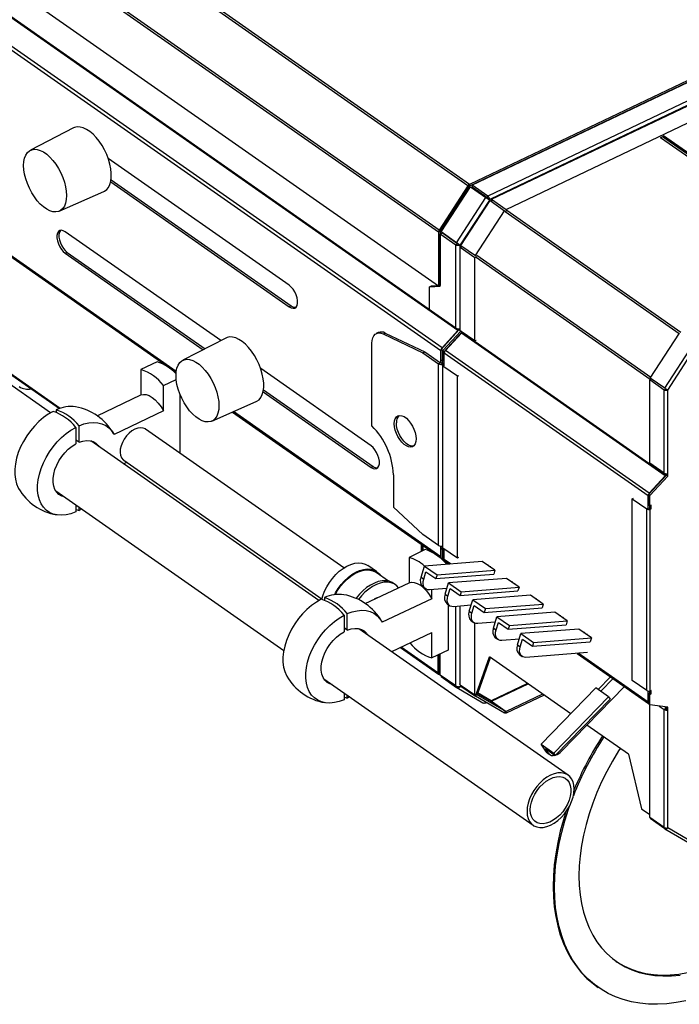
# Model space of a CAD drawing. Header units: millimetres. Extents: x 101 to 1818, y 136 to 1912.
# Tile 5 of 10: x 1223 to 1536, y 313 to 780. Entities that reach past the tile are written whole.
import ezdxf

# ---------------------------------------------------------------- set-up
doc = ezdxf.new("R2010")
doc.units = ezdxf.units.MM

msp = doc.modelspace()

# ---------------------------------------------------------------- linework, layer by layer
at = {"color": 7, "linetype": 'Continuous', "lineweight": 25}
for p, q in [((1435.44, 701.43), (1059.1, 964.87)), ((1436.2, 702.13), (1059.86, 965.57)), ((1421.73, 680.4), (1045.39, 943.83)), ((1421.42, 679.44), (1045.08, 942.88)), ((1421.42, 653.85), (1045.08, 917.29)), ((1430.69, 632.77), (1044.05, 903.42)), ((1430.84, 633.13), (1044.44, 903.61)), ((1422.55, 623.14), (1034.44, 894.82)), ((1423.18, 624.61), (1035.08, 896.29)), ((1584.84, 772.89), (1436.2, 702.13)), ((1584.84, 772.08), (1436.2, 701.31)), ((1585.53, 772.3), (1437.42, 701.79)), ((1592.94, 767.11), (1444.84, 696.6)), ((1594.18, 765.63), (1446.13, 695.15)), ((1446.67, 695.05), (1594.67, 765.52)), ((1453.54, 690.24), (1601.55, 760.71)), ((1117.01, 738.9), (1297, 612.9)), ((1297.06, 613.38), (1117.28, 739.23)), ((1248.34, 728.88), (1227.82, 718.32)), ((1526.77, 724.41), (1609.15, 666.75)), ((1526.87, 724.34), (1528.31, 725.03)), ((1609.99, 667.15), (1527.72, 724.75)), ((1610.69, 667.49), (1528.31, 725.15)), ((1470.22, 717.4), (1470.13, 717.47)), ((1470.61, 717.59), (1470.53, 717.65)), ((1237.43, 593.83), (1068.66, 711.97)), ((1350.65, 654.27), (1264.81, 714.36)), ((1457.19, 711.2), (1457.1, 711.26)), ((1458.82, 711.98), (1458.73, 712.04)), ((1446.88, 706.3), (1446.8, 706.36)), ((1265.96, 703.34), (1350.65, 644.06)), ((1266.14, 704.35), (1351.62, 644.52)), ((1435.44, 701.43), (1421.73, 680.4)), ((1435.98, 701.11), (1422.28, 680.08)), ((1422.67, 679.67), (1436.6, 701.04)), ((1435.98, 701.11), (1435.44, 701.43)), ((1436.2, 702.13), (1436.2, 701.31)), ((1436.6, 701.04), (1444.01, 695.85)), ((1436.6, 701.04), (1437.28, 700.64)), ((1437.28, 700.64), (1444.69, 695.45)), ((1444.84, 696.6), (1437.42, 701.79)), ((1437.42, 701.79), (1437.42, 700.77)), ((1444.84, 695.58), (1437.42, 700.77)), ((1241.57, 689.44), (1262.7, 698.71)), ((1430.08, 674.48), (1444.01, 695.85)), ((1444.69, 695.45), (1444.01, 695.85)), ((1444.84, 695.58), (1444.84, 696.6)), ((1445.63, 694.71), (1431.76, 673.42)), ((1432.12, 673.16), (1445.98, 694.42)), ((1445.15, 695.11), (1445.03, 695.19)), ((1445.88, 694.6), (1445.15, 695.11)), ((1445.88, 694.6), (1446.52, 694.15)), ((1445.98, 694.42), (1452.85, 689.61)), ((1445.98, 694.42), (1446.5, 694.12)), ((1446.5, 694.13), (1446.52, 694.15)), ((1446.52, 694.15), (1446.54, 694.16)), ((1446.67, 695.05), (1453.54, 690.24)), ((1446.67, 695.05), (1446.67, 694.28)), ((1438.99, 668.35), (1452.85, 689.61)), ((1452.85, 689.61), (1453.37, 689.31)), ((1535.65, 631.29), (1453.16, 689.04)), ((1453.54, 690.24), (1453.54, 689.47)), ((1536.5, 631.93), (1453.93, 689.73)), ((1318.18, 628.01), (1244.4, 679.65)), ((1422.19, 679.81), (1421.42, 679.44)), ((1421.42, 679.44), (1421.42, 653.85)), ((1421.73, 680.4), (1422.28, 680.08)), ((1422.19, 679.81), (1422.19, 654.22)), ((1422.33, 677.89), (1422.19, 677.99)), ((1422.33, 677.55), (1422.19, 677.66)), ((1422.33, 678.63), (1423.3, 679.09)), ((1422.33, 678.63), (1429.74, 673.44)), ((1422.33, 653.8), (1422.33, 678.63)), ((1430.08, 674.48), (1422.67, 679.67)), ((1423.3, 679.09), (1430.71, 673.9)), ((1430.71, 673.9), (1429.74, 673.44)), ((1429.74, 633.92), (1429.74, 673.44)), ((1431.56, 672.75), (1431.56, 633.26)), ((1431.83, 672.29), (1432.56, 672.64)), ((1432.12, 673.16), (1438.99, 668.35)), ((1241.98, 595.91), (1133.53, 671.82)), ((1133.77, 671.28), (1241.62, 595.78)), ((1245.36, 669.9), (1244.4, 669.44)), ((1244.4, 669.44), (1309.77, 623.68)), ((1245.36, 669.9), (1310.71, 624.16)), ((1431.83, 632.82), (1431.83, 672.29)), ((1431.83, 672.29), (1438.7, 667.48)), ((1438.7, 667.48), (1439.43, 667.83)), ((1438.99, 668.35), (1439.51, 668.04)), ((1522.17, 610.6), (1439.68, 668.34)), ((1422.33, 666.1), (1422.19, 666.2)), ((1422.33, 664.96), (1422.19, 665.06)), ((1438.7, 628.01), (1438.7, 667.48)), ((1521.98, 609.55), (1439.36, 667.38)), ((1417.24, 653.6), (1418.21, 654.05)), ((1417.24, 653.6), (1422.33, 653.8)), ((1418.21, 654.05), (1420.97, 654.17)), ((1421.42, 653.85), (1422.19, 654.22)), ((1422.18, 654.22), (1422.33, 654.22)), ((1417.24, 642.67), (1417.24, 653.6)), ((1351.62, 644.52), (1350.65, 644.06)), ((1429.74, 633.92), (1417.24, 642.67)), ((1392.93, 631.85), (1391.96, 631.39)), ((1395.16, 631.17), (1396.12, 631.63)), ((1395.16, 631.17), (1414.08, 622.21)), ((1396.12, 631.63), (1415.04, 622.67)), ((1422.68, 623.86), (1431.2, 633.12)), ((1423.18, 624.61), (1430.69, 632.77)), ((1423.47, 623.3), (1432, 632.57)), ((1424.11, 622.85), (1432.49, 631.97)), ((1424.77, 623.35), (1432.33, 631.57)), ((1430.77, 632.66), (1430.69, 632.77)), ((1430.84, 633.13), (1430.84, 633.58)), ((1430.84, 633.13), (1431.2, 633.3)), ((1431.2, 633.12), (1431.2, 633.59)), ((1432, 632.57), (1431.2, 633.12)), ((1431.83, 632.82), (1438.7, 628.01)), ((1432, 632.57), (1432, 632.7)), ((1432, 632.57), (1432.49, 632.22)), ((1529.04, 563.88), (1432.33, 631.57)), ((1432.49, 631.93), (1432.49, 632.36)), ((1529.2, 564.23), (1432.49, 631.93)), ((1521.96, 610.27), (1535.82, 631.54)), ((1320.64, 629.27), (1300.12, 618.72)), ((1389.9, 587.57), (1389.9, 626.81)), ((1438.7, 628.01), (1439.36, 628.32)), ((1528.83, 605.46), (1542.69, 626.73)), ((1530.23, 604.52), (1544.12, 625.83)), ((1414.08, 622.21), (1415.04, 622.67)), ((1414.08, 622.21), (1421.49, 617.02)), ((1415.04, 622.67), (1422.45, 617.48)), ((1422.68, 623.21), (1422.55, 623.14)), ((1422.55, 617.41), (1422.55, 623.14)), ((1423.47, 623.3), (1422.68, 623.86)), ((1422.68, 618.96), (1422.68, 623.86)), ((1423.18, 624.61), (1423.27, 624.5)), ((1423.47, 623.3), (1424.11, 622.85)), ((1423.47, 618.4), (1423.47, 623.3)), ((1424.11, 617.96), (1424.11, 622.85)), ((1520.94, 554.41), (1424.23, 622.11)), ((1424.23, 616.23), (1424.23, 622.11)), ((1521.48, 555.66), (1424.77, 623.35)), ((1287.96, 617.99), (1280.24, 614.32)), ((1422.45, 617.48), (1421.49, 617.02)), ((1421.49, 530.88), (1421.49, 617.02)), ((1422.68, 618.96), (1423.47, 618.4)), ((1422.95, 617.45), (1423.33, 617.64)), ((1422.95, 617.45), (1423.74, 616.9)), ((1423.33, 617.64), (1423.33, 618.5)), ((1423.33, 617.64), (1424.13, 617.08)), ((1424.11, 617.96), (1423.47, 618.4)), ((1423.74, 616.9), (1424.13, 617.08)), ((1424.23, 616.55), (1423.74, 616.9)), ((1424.23, 618.02), (1424.11, 617.96)), ((1424.13, 617.08), (1424.13, 617.96)), ((1424.23, 617), (1424.13, 617.08)), ((1280.24, 614.32), (1280.24, 602.28)), ((1389.46, 578.11), (1337.11, 614.75)), ((1423.3, 616.36), (1423.3, 530.22)), ((1424.23, 616.23), (1423.58, 615.92)), ((1430.45, 611.11), (1423.58, 615.92)), ((1423.58, 529.78), (1423.58, 615.92)), ((1291.06, 606.74), (1297.04, 609.59)), ((1430.45, 611.11), (1431.11, 611.42)), ((1430.45, 524.97), (1430.45, 611.11)), ((1521.67, 609.41), (1522.4, 609.75)), ((1521.67, 569.93), (1521.67, 609.41)), ((1528.54, 604.6), (1521.67, 609.41)), ((1528.83, 605.46), (1521.96, 610.27)), ((1291.06, 594.71), (1291.06, 606.74)), ((1298.77, 602.69), (1298.77, 574.66)), ((1338.26, 603.74), (1389.46, 567.9)), ((1338.45, 604.75), (1390.43, 568.36)), ((1528.54, 604.6), (1529.31, 604.96)), ((1528.54, 565.12), (1528.54, 604.6)), ((1530.23, 565.03), (1530.23, 604.52)), ((1259.51, 592.41), (1280.24, 602.28)), ((1313.88, 589.83), (1335, 599.11)), ((1240.12, 595.2), (1240.12, 593.96)), ((1291.06, 594.71), (1267.54, 583.52)), ((1323.76, 594.17), (1422.68, 524.93)), ((1422.55, 525.54), (1324.21, 594.37)), ((1249.4, 586.89), (1249.4, 579.07)), ((1250.94, 579.8), (1250.94, 587.63)), ((1376.55, 520.22), (1282.52, 586.04)), ((1250.94, 579.8), (1249.4, 580.88)), ((1364.68, 504.76), (1256.5, 580.48)), ((1272.05, 569.6), (1273.58, 570.33)), ((1272.2, 571.29), (1366.23, 505.47)), ((1528.54, 565.12), (1521.67, 569.93)), ((1390.43, 568.36), (1389.46, 567.9)), ((1400.08, 564.44), (1400.08, 549.03)), ((1521.07, 554.98), (1529.6, 564.25)), ((1521.48, 555.66), (1529.04, 563.88)), ((1521.71, 554.53), (1530.23, 563.8)), ((1529.14, 563.75), (1529.04, 563.88)), ((1529.2, 564.23), (1529.2, 564.89)), ((1529.2, 564.23), (1529.6, 564.42)), ((1529.6, 564.25), (1529.6, 564.87)), ((1530.23, 563.8), (1529.6, 564.25)), ((1530.23, 563.8), (1530.23, 565.03)), ((1239.87, 556.72), (1348.05, 481)), ((1513.42, 553.03), (1514.07, 553.35)), ((1513.42, 466.89), (1513.42, 553.03)), ((1513.42, 553.03), (1520.29, 548.22)), ((1521.07, 554.47), (1520.94, 554.41)), ((1520.94, 548.54), (1520.94, 554.41)), ((1521.71, 554.53), (1521.07, 554.98)), ((1521.07, 550.08), (1521.07, 554.98)), ((1521.48, 555.66), (1521.58, 555.53)), ((1521.71, 549.64), (1521.71, 554.53)), ((1249.4, 550.05), (1249.4, 546.8)), ((1250.94, 547.53), (1250.94, 548.97)), ((1252.09, 548.17), (1250.94, 547.53)), ((1414.08, 536.06), (1400.08, 549.03)), ((1521.06, 548.59), (1520.29, 548.22)), ((1520.29, 462.08), (1520.29, 548.22)), ((1521.07, 550.08), (1521.71, 549.64)), ((1521.34, 548.58), (1521.73, 548.76)), ((1521.34, 548.58), (1521.98, 548.13)), ((1522.36, 549.95), (1521.71, 549.64)), ((1521.71, 548.75), (1521.71, 549.64)), ((1521.73, 548.76), (1521.73, 549.64)), ((1521.73, 548.76), (1522.36, 548.31)), ((1521.98, 548.13), (1522.36, 548.31)), ((1521.98, 461.99), (1521.98, 548.13)), ((1522.36, 548.31), (1522.36, 549.95)), ((1421.49, 530.88), (1414.08, 536.06)), ((1415.21, 528.91), (1407.49, 525.24)), ((1413.29, 531.5), (1413.29, 528)), ((1413.9, 528.29), (1413.9, 531.07)), ((1414.22, 528.44), (1414.22, 530.85)), ((1422.55, 525.54), (1422.55, 530.55)), ((1422.68, 529.55), (1423.33, 529.86)), ((1422.68, 529.55), (1423.47, 528.99)), ((1422.68, 524.65), (1422.68, 529.55)), ((1423.33, 529.86), (1423.33, 530.07)), ((1423.33, 529.86), (1424.13, 529.3)), ((1423.47, 528.99), (1424.13, 529.3)), ((1424.11, 528.54), (1423.47, 528.99)), ((1423.47, 524.09), (1423.47, 528.99)), ((1423.58, 529.78), (1430.45, 524.97)), ((1424.11, 528.54), (1424.23, 528.6)), ((1424.11, 523.64), (1424.11, 528.54)), ((1424.13, 529.3), (1424.13, 529.39)), ((1424.23, 529.23), (1424.13, 529.3)), ((1424.23, 524.22), (1424.23, 529.32)), ((1407.49, 525.24), (1407.49, 513.21)), ((1442.26, 523.29), (1414.81, 521.13)), ((1422.55, 525.54), (1422.68, 525.6)), ((1423.47, 524.09), (1422.68, 524.65)), ((1423.47, 524.09), (1424.11, 523.64)), ((1424.5, 523.59), (1424.11, 523.64)), ((1427.24, 522.11), (1424.23, 524.22)), ((1424.51, 523.58), (1426.68, 522.07)), ((1430.45, 524.97), (1431.11, 525.28)), ((1448.24, 519.11), (1442.26, 523.29)), ((1392.12, 518.47), (1387.99, 521.37)), ((1413.19, 515.77), (1414.81, 521.13)), ((1414.46, 514.88), (1415.54, 518.45)), ((1414.81, 521.13), (1420.8, 516.94)), ((1415.54, 518.45), (1420.25, 515.16)), ((1420.8, 516.94), (1448.24, 519.11)), ((1444.5, 521.73), (1445.1, 521.77)), ((1445.77, 520.84), (1446.38, 520.88)), ((1448.24, 519.11), (1447.7, 517.32)), ((1397.71, 513.95), (1391.84, 518.06)), ((1413.19, 515.77), (1414.46, 514.88)), ((1420.25, 515.16), (1447.7, 517.32)), ((1420.8, 516.94), (1420.25, 515.16)), ((1453.71, 515.28), (1426.27, 513.11)), ((1459.7, 511.09), (1453.71, 515.28)), ((1455.95, 513.71), (1456.56, 513.76)), ((1386.76, 503.34), (1407.49, 513.21)), ((1401.03, 512.24), (1400.08, 512.91)), ((1414.08, 511.19), (1415.35, 510.3)), ((1425.48, 510.51), (1417.17, 509.86)), ((1418.31, 505.64), (1418.31, 509.95)), ((1424.64, 507.75), (1426.27, 513.11)), ((1425.91, 506.86), (1427, 510.43)), ((1426.27, 513.11), (1432.25, 508.93)), ((1427, 510.43), (1431.71, 507.14)), ((1431.71, 507.14), (1459.15, 509.3)), ((1432.25, 508.93), (1459.7, 511.09)), ((1457.23, 512.82), (1457.83, 512.87)), ((1459.7, 511.09), (1459.15, 509.3)), ((1367.37, 506.13), (1367.37, 504.89)), ((1418.31, 505.64), (1394.79, 494.44)), ((1424.64, 507.75), (1425.91, 506.86)), ((1432.25, 508.93), (1431.71, 507.14)), ((1436.09, 499.73), (1437.72, 505.1)), ((1465.17, 507.26), (1437.72, 505.1)), ((1437.72, 505.1), (1443.7, 500.91)), ((1471.15, 503.07), (1465.17, 507.26)), ((1467.41, 505.69), (1468.01, 505.74)), ((1468.68, 504.8), (1469.28, 504.85)), ((1425.53, 503.18), (1426.81, 502.29)), ((1426.02, 502.84), (1426.02, 481.22)), ((1436.93, 502.5), (1428.62, 501.84)), ((1429.74, 464.23), (1429.74, 501.93)), ((1431.56, 502.07), (1431.56, 465.23)), ((1431.83, 464.81), (1431.83, 502.09)), ((1436.09, 499.73), (1437.37, 498.84)), ((1437.37, 498.84), (1438.45, 502.42)), ((1438.45, 502.42), (1443.16, 499.12)), ((1443.16, 499.12), (1470.61, 501.29)), ((1443.7, 500.91), (1443.16, 499.12)), ((1443.7, 500.91), (1471.15, 503.07)), ((1471.15, 503.07), (1470.61, 501.29)), ((1376.65, 497.82), (1376.65, 489.99)), ((1378.19, 490.73), (1378.19, 498.55)), ((1436.99, 495.16), (1438.26, 494.27)), ((1447.55, 491.72), (1449.17, 497.08)), ((1476.62, 499.24), (1449.17, 497.08)), ((1449.17, 497.08), (1455.15, 492.89)), ((1455.15, 492.89), (1482.6, 495.06)), ((1482.6, 495.06), (1476.62, 499.24)), ((1478.86, 497.68), (1479.46, 497.72)), ((1480.13, 496.79), (1480.73, 496.83)), ((1482.6, 495.06), (1482.06, 493.27)), ((1378.19, 490.73), (1376.65, 491.81)), ((1482.98, 421.94), (1383.75, 491.41)), ((1438.7, 460), (1438.7, 494.02)), ((1448.38, 494.48), (1440.07, 493.82)), ((1447.55, 491.72), (1448.82, 490.83)), ((1448.82, 490.83), (1449.9, 494.4)), ((1449.9, 494.4), (1454.61, 491.11)), ((1454.61, 491.11), (1482.06, 493.27)), ((1455.15, 492.89), (1454.61, 491.11)), ((1488.07, 491.23), (1460.62, 489.06)), ((1494.05, 487.04), (1488.07, 491.23)), ((1399.3, 480.52), (1418.31, 489.57)), ((1418.31, 477.54), (1418.31, 489.57)), ((1448.44, 487.14), (1449.71, 486.25)), ((1459.84, 486.46), (1451.53, 485.81)), ((1459, 483.7), (1460.62, 489.06)), ((1460.27, 482.81), (1461.35, 486.38)), ((1460.62, 489.06), (1466.6, 484.88)), ((1461.35, 486.38), (1466.06, 483.09)), ((1466.6, 484.88), (1494.05, 487.04)), ((1490.31, 489.66), (1490.91, 489.71)), ((1491.58, 488.77), (1492.19, 488.82)), ((1494.05, 487.04), (1493.51, 485.25)), ((1403.45, 482.5), (1421.48, 469.88)), ((1421.24, 470.42), (1403.77, 482.65)), ((1426.02, 481.22), (1418.31, 477.54)), ((1459, 483.7), (1460.27, 482.81)), ((1466.06, 483.09), (1493.51, 485.25)), ((1466.6, 484.88), (1466.06, 483.09)), ((1421.24, 478.94), (1421.24, 470.42)), ((1421.86, 479.23), (1421.86, 470.72)), ((1422.21, 479.4), (1422.33, 479.32)), ((1422.33, 469.42), (1422.33, 479.46)), ((1439.49, 460.73), (1445.62, 478.08)), ((1440.26, 461.1), (1446.14, 477.72)), ((1484.24, 451.05), (1445.62, 478.08)), ((1459.89, 479.13), (1461.16, 478.24)), ((1492.19, 480.1), (1462.98, 477.79)), ((1487.2, 479.7), (1521.07, 455.99)), ((1520.94, 456.52), (1487.76, 479.75)), ((1422.33, 471.85), (1421.86, 472.18)), ((1422.33, 471.69), (1421.86, 472.02)), ((1367.12, 467.65), (1466.35, 398.19)), ((1421.24, 470.42), (1421.86, 470.72)), ((1421.95, 470.53), (1421.51, 469.86)), ((1421.51, 469.86), (1422.63, 469.21)), ((1421.95, 470.53), (1421.93, 470.54)), ((1421.95, 470.53), (1422.33, 470.3)), ((1429.74, 464.23), (1422.33, 469.42)), ((1422.67, 468.71), (1422.88, 469.03)), ((1422.67, 468.71), (1430.08, 463.52)), ((1497.24, 462.6), (1503.06, 468.6)), ((1498.51, 461.71), (1504.33, 467.71)), ((1430.39, 463.98), (1430.08, 463.52)), ((1430.15, 463.47), (1442.54, 456.26)), ((1431.83, 464.81), (1438.7, 460)), ((1432, 464.13), (1432, 464.36)), ((1433.46, 463.28), (1432, 464.13)), ((1432.12, 464.22), (1432.29, 464.49)), ((1432.12, 464.22), (1438.99, 459.41)), ((1463.71, 465.42), (1446.52, 457.23)), ((1446.67, 456.99), (1463.98, 465.23)), ((1496.17, 463.35), (1470.21, 436.58)), ((1509.66, 463.98), (1479.88, 433.28)), ((1502.15, 459.16), (1496.17, 463.35)), ((1520.29, 462.08), (1513.42, 466.89)), ((1376.65, 460.98), (1376.65, 457.73)), ((1378.19, 458.46), (1378.19, 459.9)), ((1379.34, 459.09), (1378.19, 458.46)), ((1438.7, 460), (1439.48, 460.37)), ((1438.99, 459.41), (1439.54, 460.25)), ((1452.85, 451.34), (1438.99, 459.41)), ((1439.36, 460.82), (1439.49, 460.73)), ((1439.41, 460.33), (1439.54, 460.25)), ((1439.48, 460.37), (1439.48, 460.74)), ((1440.26, 461.1), (1439.49, 460.73)), ((1453.39, 452.17), (1439.54, 460.25)), ((1439.82, 460.89), (1446.52, 456.98)), ((1446.52, 457.23), (1440.05, 461)), ((1470.85, 460.42), (1453.54, 452.18)), ((1471.54, 459.93), (1453.54, 451.36)), ((1476.19, 432.39), (1502.15, 459.16)), ((1476.9, 431.29), (1502.87, 458.05)), ((1502.15, 459.16), (1502.87, 458.05)), ((1520.94, 456.52), (1520.94, 461.85)), ((1521.07, 460.67), (1521.73, 460.98)), ((1521.07, 460.67), (1521.71, 460.22)), ((1521.07, 455.77), (1521.07, 460.67)), ((1521.71, 460.98), (1521.71, 461.89)), ((1521.73, 461.13), (1521.71, 461.14)), ((1521.73, 461.05), (1521.71, 461.06)), ((1521.71, 460.22), (1522.36, 460.54)), ((1521.71, 455.32), (1521.71, 460.22)), ((1521.73, 460.98), (1521.73, 461.89)), ((1521.73, 460.98), (1522.36, 460.54)), ((1522.36, 462.17), (1521.98, 461.99)), ((1522.36, 460.54), (1522.36, 462.17)), ((1443.98, 456.2), (1444.27, 456.33)), ((1446.52, 456.98), (1453.39, 452.17)), ((1446.67, 456.88), (1446.67, 456.99)), ((1446.67, 456.99), (1453.54, 452.18)), ((1520.94, 456.52), (1521.07, 456.58)), ((1521.71, 455.32), (1521.07, 455.77)), ((1521.67, 401.92), (1521.67, 455.35)), ((1530.23, 454.17), (1521.71, 455.32)), ((1526.14, 454.73), (1528.54, 453.04)), ((1529.31, 453.41), (1528.54, 453.04)), ((1528.54, 397.11), (1528.54, 453.04)), ((1529.2, 453.36), (1529.2, 454.31)), ((1529.6, 453.39), (1529.6, 454.26)), ((1529.6, 453.39), (1530.23, 452.95)), ((1530.23, 452.95), (1530.23, 454.17)), ((1452.85, 451.34), (1453.39, 452.17)), ((1453.08, 451.69), (1453.54, 451.36)), ((1453.54, 451.36), (1453.54, 452.18)), ((1530.23, 397), (1530.23, 452.95)), ((1511.61, 431.89), (1491.9, 445.68)), ((1470.21, 436.58), (1476.19, 432.39)), ((1472.35, 433.26), (1470.21, 436.58)), ((1473.63, 432.37), (1472.19, 434.58)), ((1472.19, 434.58), (1476.9, 431.29)), ((1472.35, 433.26), (1473.63, 432.37)), ((1473.01, 432.57), (1474.29, 431.68)), ((1476.19, 432.39), (1476.9, 431.29)), ((1511.61, 431.89), (1517.75, 405.95)), ((1517.75, 405.95), (1521.67, 403.21)), ((1528.54, 397.11), (1521.67, 401.92)), ((1521.96, 401.33), (1522.13, 401.6)), ((1528.83, 396.52), (1521.96, 401.33)), ((1544.12, 388.91), (1530.23, 397)), ((1528.83, 396.52), (1529.08, 396.91)), ((1528.86, 396.5), (1542.75, 388.41)), ((1496.67, 321.69), (1497.31, 321.25))]:
    msp.add_line(p, q, dxfattribs=at)
at = {"color": 7, "linetype": 'Continuous', "lineweight": 25, "flags": 128}
for points in [[(1262.7, 698.71), (1263.02, 698.87), (1264.06, 699.63), (1264.92, 700.69), (1265.57, 702.03), (1266.02, 703.63), (1266.25, 705.44), (1266.25, 707.43), (1266.02, 709.56), (1265.57, 711.78), (1264.92, 714.04), (1264.06, 716.3), (1263.02, 718.51), (1261.83, 720.62), (1260.51, 722.58), (1259.08, 724.36), (1257.58, 725.92), (1256.03, 727.22), (1254.48, 728.23), (1252.96, 728.93), (1251.49, 729.32), (1250.11, 729.38), (1248.85, 729.1), (1248.34, 728.88)], [(1245, 696.81), (1244.88, 694.94), (1244.54, 693.28), (1243.99, 691.85), (1243.23, 690.69), (1242.28, 689.83), (1241.16, 689.28), (1239.91, 689.06), (1238.53, 689.17), (1237.08, 689.61), (1235.58, 690.38), (1234.05, 691.44), (1232.55, 692.79), (1231.1, 694.38), (1229.73, 696.19), (1228.47, 698.17), (1227.35, 700.27), (1226.4, 702.47), (1225.64, 704.69), (1225.09, 706.9), (1224.75, 709.04), (1224.64, 711.06), (1224.75, 712.93), (1225.09, 714.6), (1225.64, 716.03), (1226.4, 717.18), (1227.35, 718.05), (1228.47, 718.59), (1229.73, 718.81), (1231.1, 718.7), (1232.55, 718.26), (1234.05, 717.5), (1235.58, 716.43), (1237.08, 715.09), (1238.53, 713.5), (1239.91, 711.69), (1241.16, 709.71), (1242.28, 707.6), (1243.23, 705.41), (1243.99, 703.19), (1244.54, 700.98), (1244.88, 698.84), (1245, 696.81)], [(1244.4, 679.65), (1243.45, 680.17), (1242.55, 680.36), (1241.76, 680.21), (1241.13, 679.74), (1240.68, 678.96), (1240.45, 677.93), (1240.45, 676.7), (1240.68, 675.34), (1241.13, 673.94), (1241.76, 672.57), (1242.55, 671.32), (1243.45, 670.26), (1244.4, 669.44)], [(1242.23, 680.34), (1242.09, 680.2), (1241.65, 679.42), (1241.42, 678.39), (1241.42, 677.16), (1241.65, 675.8), (1242.09, 674.4), (1242.73, 673.03), (1243.52, 671.78), (1244.41, 670.72), (1245.36, 669.9)], [(1350.65, 644.06), (1351.6, 643.54), (1352.5, 643.35), (1353.29, 643.5), (1353.93, 643.97), (1354.37, 644.75), (1354.6, 645.79), (1354.6, 647.02), (1354.37, 648.37), (1353.93, 649.77), (1353.29, 651.14), (1352.5, 652.39), (1351.6, 653.45), (1350.65, 654.27)], [(1389.9, 626.81), (1390, 628.16), (1390.28, 629.33), (1390.75, 630.3), (1391.39, 631.02), (1392.17, 631.47), (1393.08, 631.66), (1394.09, 631.55), (1395.16, 631.17)], [(1335, 599.11), (1335.33, 599.26), (1336.36, 600.02), (1337.22, 601.08), (1337.88, 602.43), (1338.32, 604.02), (1338.55, 605.83), (1338.55, 607.82), (1338.32, 609.95), (1337.88, 612.17), (1337.22, 614.44), (1336.36, 616.7), (1335.33, 618.91), (1334.13, 621.01), (1332.81, 622.98), (1331.38, 624.76), (1329.88, 626.31), (1328.34, 627.61), (1326.79, 628.62), (1325.26, 629.33), (1323.79, 629.71), (1322.41, 629.77), (1321.15, 629.5), (1320.64, 629.27)], [(1317.3, 597.21), (1317.18, 595.34), (1316.85, 593.67), (1316.29, 592.24), (1315.53, 591.09), (1314.58, 590.22), (1313.47, 589.68), (1312.21, 589.46), (1310.84, 589.57), (1309.38, 590.01), (1307.88, 590.77), (1306.36, 591.84), (1304.85, 593.18), (1303.4, 594.77), (1302.03, 596.58), (1300.77, 598.56), (1299.66, 600.67), (1298.71, 602.86), (1297.95, 605.08), (1297.39, 607.29), (1297.05, 609.43), (1296.94, 611.46), (1297.05, 613.33), (1297.39, 614.99), (1297.95, 616.42), (1298.71, 617.58), (1299.66, 618.44), (1300.77, 618.99), (1302.03, 619.21), (1303.4, 619.1), (1304.85, 618.66), (1306.36, 617.89), (1307.88, 616.83), (1309.38, 615.48), (1310.84, 613.89), (1312.21, 612.08), (1313.47, 610.1), (1314.58, 608), (1315.53, 605.8), (1316.29, 603.58), (1316.85, 601.37), (1317.18, 599.23), (1317.3, 597.21)], [(1423.74, 616.9), (1423.57, 616.8), (1423.44, 616.69), (1423.36, 616.56), (1423.31, 616.43), (1423.31, 616.29), (1423.36, 616.16), (1423.45, 616.03), (1423.58, 615.92)], [(1280.24, 602.28), (1281.44, 602.55), (1282.76, 602.43), (1284.18, 601.94), (1285.65, 601.08), (1287.12, 599.89), (1288.53, 598.39), (1289.86, 596.65), (1291.06, 594.71)], [(1238.58, 594.46), (1236.27, 593.12), (1234.01, 591.49), (1231.83, 589.62), (1229.76, 587.53), (1227.84, 585.24), (1226.09, 582.8), (1224.53, 580.24), (1223.2, 577.6), (1222.11, 574.91), (1221.28, 572.22), (1220.71, 569.58), (1220.43, 567), (1220.43, 564.55), (1220.71, 562.25), (1221.28, 560.14), (1222.11, 558.24), (1222.27, 557.96)], [(1250.94, 587.63), (1253.28, 588.49), (1255.58, 589.02), (1257.79, 589.21), (1259.88, 589.07), (1261.82, 588.59), (1263.58, 587.78), (1265.14, 586.65), (1266.47, 585.22), (1267.54, 583.52)], [(1400.52, 588.62), (1400.64, 589.92), (1400.97, 591), (1401.51, 591.82), (1402.23, 592.34), (1403.1, 592.55), (1404.09, 592.42), (1405.14, 591.97), (1406.22, 591.22), (1407.27, 590.19), (1408.25, 588.94), (1409.13, 587.52), (1409.85, 585.98), (1410.39, 584.41), (1410.72, 582.86), (1410.83, 581.41), (1410.72, 580.11), (1410.39, 579.03), (1409.85, 578.21), (1409.13, 577.69), (1408.25, 577.48), (1407.27, 577.61), (1406.22, 578.06), (1405.14, 578.82), (1404.09, 579.84), (1403.1, 581.09), (1402.23, 582.51), (1401.51, 584.05), (1400.97, 585.62), (1400.64, 587.17), (1400.52, 588.62)], [(1409.61, 577.99), (1409.22, 577.94), (1408.23, 578.07), (1407.18, 578.52), (1406.1, 579.27), (1405.05, 580.3), (1404.07, 581.55), (1403.19, 582.97), (1402.47, 584.51), (1401.93, 586.08), (1401.6, 587.63), (1401.49, 589.08)], [(1249.4, 546.8), (1247.09, 545.95), (1244.83, 545.42), (1242.65, 545.22), (1240.58, 545.34), (1238.66, 545.79), (1236.9, 546.57), (1235.35, 547.65), (1234.02, 549.02), (1232.93, 550.67), (1232.09, 552.56), (1231.53, 554.68), (1231.25, 556.98), (1231.25, 559.43), (1231.53, 562), (1232.09, 564.65), (1232.93, 567.34), (1234.02, 570.03), (1235.35, 572.67), (1236.9, 575.23), (1238.66, 577.67), (1240.58, 579.96), (1242.65, 582.05), (1244.83, 583.92), (1247.09, 585.55), (1249.4, 586.89)], [(1282.52, 586.04), (1282.41, 586.12), (1281.34, 586.58), (1280.12, 586.72), (1278.78, 586.53), (1277.38, 586.02), (1275.98, 585.21), (1274.64, 584.13), (1273.41, 582.82), (1272.34, 581.35), (1271.48, 579.76), (1270.86, 578.13), (1270.5, 576.53), (1270.43, 575.01), (1270.64, 573.64), (1271.12, 572.47)], [(1243.84, 553.95), (1242.71, 554.3), (1241.41, 555.04), (1240.33, 556.08), (1239.49, 557.41), (1238.92, 558.98), (1238.63, 560.75), (1238.63, 562.69), (1238.92, 564.74), (1239.49, 566.85), (1240.33, 568.97), (1241.41, 571.05), (1242.71, 573.03), (1244.2, 574.87), (1245.84, 576.51), (1247.59, 577.92), (1249.4, 579.07)], [(1250.94, 579.8), (1252.75, 580.38), (1254.5, 580.63), (1256.14, 580.55), (1257.62, 580.13), (1258.93, 579.39), (1260.01, 578.34), (1260.47, 577.71)], [(1389.46, 567.9), (1390.42, 567.38), (1391.31, 567.19), (1392.1, 567.34), (1392.74, 567.81), (1393.18, 568.59), (1393.41, 569.63), (1393.41, 570.86), (1393.18, 572.21), (1392.74, 573.61), (1392.1, 574.98), (1391.31, 576.23), (1390.42, 577.29), (1389.46, 578.11)], [(1271.12, 572.47), (1271.86, 571.56), (1272.2, 571.29)], [(1249.4, 548.04), (1249.62, 547.95), (1250.94, 547.53)], [(1366.19, 505.29), (1366.64, 507), (1367.43, 509.16), (1368.45, 511.29), (1369.69, 513.34), (1371.12, 515.28), (1372.71, 517.06), (1374.42, 518.64), (1376.21, 520), (1378.06, 521.09), (1379.92, 521.91), (1381.75, 522.42), (1383.5, 522.62), (1385.16, 522.51), (1386.67, 522.08), (1387.99, 521.37)], [(1372.14, 507.54), (1372.59, 508.39), (1373.83, 510.45), (1375.25, 512.39), (1376.84, 514.17), (1378.55, 515.75), (1380.35, 517.1), (1382.2, 518.2), (1384.05, 519.01), (1385.88, 519.52), (1387.64, 519.73), (1389.29, 519.61), (1390.8, 519.19), (1392.14, 518.46), (1393.28, 517.44), (1393.92, 516.61)], [(1372.53, 507.59), (1373.61, 509.53), (1374.97, 511.51), (1376.49, 513.33), (1378.15, 514.97), (1379.91, 516.38), (1381.74, 517.54), (1383.58, 518.42), (1385.41, 519), (1387.17, 519.26), (1388.83, 519.21), (1390.36, 518.83), (1391.71, 518.15), (1391.84, 518.06)], [(1400.08, 512.91), (1399.45, 513.29), (1398.02, 513.87), (1396.44, 514.14), (1394.72, 514.1), (1392.93, 513.74), (1391.08, 513.07), (1389.22, 512.12), (1387.39, 510.89), (1385.64, 509.42), (1383.98, 507.73), (1382.47, 505.87), (1382.39, 505.76)], [(1417.17, 509.86), (1416.35, 509.89), (1415.63, 510.14), (1415.03, 510.57), (1414.58, 511.19), (1414.29, 511.96), (1414.17, 512.85), (1414.23, 513.84), (1414.46, 514.88)], [(1402.5, 510.83), (1401.64, 511.75), (1400.4, 512.63), (1398.98, 513.2), (1397.39, 513.47), (1395.68, 513.43), (1393.88, 513.07), (1392.03, 512.41), (1390.18, 511.45), (1388.35, 510.22), (1386.59, 508.75), (1384.94, 507.06), (1383.47, 505.26)], [(1407.49, 513.21), (1408.68, 513.48), (1410.01, 513.36), (1411.43, 512.87), (1412.9, 512.01), (1414.36, 510.81), (1415.78, 509.32), (1417.11, 507.58), (1418.31, 505.64)], [(1365.83, 505.39), (1363.52, 504.04), (1361.26, 502.42), (1359.08, 500.55), (1357.01, 498.45), (1355.09, 496.17), (1353.34, 493.73), (1351.78, 491.17), (1350.45, 488.52), (1349.36, 485.84), (1348.53, 483.15), (1347.96, 480.5), (1347.68, 477.93), (1347.68, 475.48), (1347.96, 473.17), (1348.53, 471.06), (1349.36, 469.17), (1349.52, 468.88)], [(1392.81, 506.22), (1391.9, 505.85), (1390.96, 505.34)], [(1428.62, 501.84), (1427.81, 501.88), (1427.09, 502.12), (1426.49, 502.55), (1426.03, 503.17), (1425.74, 503.94), (1425.62, 504.84), (1425.68, 505.82), (1425.91, 506.86)], [(1378.19, 498.55), (1380.53, 499.41), (1382.82, 499.94), (1385.03, 500.14), (1387.13, 499.99), (1389.07, 499.51), (1390.83, 498.7), (1392.39, 497.57), (1393.71, 496.15), (1394.79, 494.44)], [(1376.65, 457.73), (1374.34, 456.88), (1372.08, 456.35), (1369.9, 456.14), (1367.83, 456.27), (1365.9, 456.72), (1364.15, 457.49), (1362.6, 458.57), (1361.26, 459.95), (1360.17, 461.6), (1359.34, 463.49), (1358.78, 465.6), (1358.5, 467.9), (1358.5, 470.36), (1358.78, 472.93), (1359.34, 475.58), (1360.17, 478.27), (1361.26, 480.95), (1362.6, 483.59), (1364.15, 486.16), (1365.9, 488.6), (1367.83, 490.88), (1369.9, 492.98), (1372.08, 494.85), (1374.34, 496.47), (1376.65, 497.82)], [(1440.07, 493.82), (1439.26, 493.86), (1438.54, 494.1), (1437.94, 494.54), (1437.48, 495.15), (1437.19, 495.92), (1437.07, 496.82), (1437.13, 497.8), (1437.37, 498.84)], [(1378.19, 490.73), (1380, 491.31), (1381.75, 491.56), (1383.38, 491.48), (1384.87, 491.06), (1386.17, 490.32), (1387.26, 489.27), (1387.71, 488.63)], [(1451.53, 485.81), (1450.71, 485.84), (1449.99, 486.09), (1449.39, 486.52), (1448.94, 487.14), (1448.64, 487.91), (1448.53, 488.8), (1448.58, 489.79), (1448.82, 490.83)], [(1371.08, 464.87), (1369.96, 465.22), (1368.66, 465.96), (1367.58, 467.01), (1366.74, 468.33), (1366.17, 469.9), (1365.88, 471.68), (1365.88, 473.62), (1366.17, 475.67), (1366.74, 477.78), (1367.58, 479.9), (1368.66, 481.98), (1369.96, 483.96), (1371.45, 485.79), (1373.09, 487.44), (1374.84, 488.85), (1376.65, 489.99)], [(1462.98, 477.79), (1462.16, 477.83), (1461.44, 478.07), (1460.84, 478.5), (1460.39, 479.12), (1460.1, 479.89), (1459.98, 480.79), (1460.04, 481.77), (1460.27, 482.81)], [(1376.65, 458.96), (1376.87, 458.88), (1378.19, 458.46)], [(1507.65, 434.66), (1506.9, 433.48), (1504.02, 428.64), (1501.35, 423.72), (1498.89, 418.73), (1496.67, 413.7), (1494.69, 408.65), (1492.96, 403.58), (1491.48, 398.54), (1490.27, 393.52), (1489.32, 388.57), (1488.63, 383.68), (1488.22, 378.89), (1488.09, 374.21), (1488.22, 369.66), (1488.63, 365.26), (1489.32, 361.03), (1490.27, 356.97), (1491.48, 353.12), (1492.96, 349.48), (1494.69, 346.07), (1496.67, 342.9), (1498.89, 339.98), (1501.35, 337.33), (1504.02, 334.95), (1506.9, 332.86), (1509.99, 331.07), (1513.26, 329.57), (1516.71, 328.38), (1520.31, 327.51), (1524.07, 326.94), (1527.96, 326.7), (1531.96, 326.77), (1536.06, 327.16)], [(1473.01, 432.57), (1472.85, 432.7), (1472.35, 433.26)], [(1485.85, 415.39), (1485.72, 417.18), (1485.31, 418.79), (1484.63, 420.19), (1483.72, 421.33), (1482.58, 422.2), (1481.24, 422.77), (1479.75, 423.03), (1478.12, 422.97), (1476.42, 422.59), (1474.67, 421.9), (1472.92, 420.93), (1471.21, 419.68), (1469.59, 418.2), (1468.09, 416.51), (1466.76, 414.67), (1465.62, 412.72), (1464.7, 410.69), (1464.03, 408.66), (1463.62, 406.66), (1463.48, 404.74), (1463.62, 402.95), (1464.03, 401.34), (1464.7, 399.94), (1465.62, 398.8), (1466.76, 397.93), (1468.09, 397.36), (1469.59, 397.1), (1471.21, 397.16), (1472.92, 397.54), (1474.67, 398.23), (1476.42, 399.2), (1478.12, 400.45), (1479.75, 401.93), (1481.24, 403.62), (1482.58, 405.46), (1483.72, 407.41), (1484.63, 409.44), (1485.31, 411.47), (1485.72, 413.47), (1485.85, 415.39)], [(1465.02, 405.47), (1465.16, 407.26), (1465.57, 409.14), (1466.25, 411.03), (1467.16, 412.9), (1468.3, 414.69), (1469.61, 416.35), (1471.07, 417.82), (1472.64, 419.08), (1474.26, 420.07), (1475.89, 420.77), (1477.49, 421.17), (1479.01, 421.25), (1480.4, 421), (1481.63, 420.44), (1482.66, 419.58), (1483.45, 418.45), (1484, 417.08), (1484.28, 415.51), (1484.28, 413.77), (1484, 411.94), (1483.45, 410.04), (1482.66, 408.15), (1481.63, 406.32), (1480.4, 404.59), (1479.01, 403.02), (1477.49, 401.65), (1475.89, 400.52), (1474.26, 399.67), (1472.64, 399.12), (1471.07, 398.88), (1469.61, 398.97), (1468.3, 399.37), (1467.16, 400.08), (1466.25, 401.08), (1465.57, 402.34), (1465.16, 403.81), (1465.02, 405.47)], [(1538.84, 314.95), (1534.29, 314.07), (1529.81, 313.51), (1525.43, 313.27), (1521.16, 313.34), (1517.02, 313.73), (1513.01, 314.44), (1509.15, 315.47), (1505.45, 316.8), (1501.93, 318.44), (1498.6, 320.38), (1495.47, 322.61), (1492.54, 325.13), (1489.84, 327.93), (1487.37, 331), (1485.13, 334.32), (1483.14, 337.9), (1481.4, 341.7), (1479.92, 345.73), (1478.7, 349.97), (1477.74, 354.4), (1477.06, 359.01), (1476.65, 363.78), (1476.51, 368.7), (1476.65, 373.75), (1477.06, 378.92), (1477.74, 384.17), (1478.7, 389.51), (1479.92, 394.91), (1481.4, 400.35), (1483.14, 405.81), (1483.65, 407.28)], [(1481.91, 404.49), (1480.76, 400.8), (1479.28, 395.36), (1478.06, 389.96), (1477.11, 384.62), (1476.42, 379.36), (1476.01, 374.2), (1475.88, 369.15), (1476.01, 364.23), (1476.42, 359.45), (1477.11, 354.84), (1478.06, 350.41), (1479.28, 346.18), (1480.76, 342.15), (1482.5, 338.34), (1484.49, 334.77), (1486.73, 331.44), (1489.2, 328.38), (1491.91, 325.58), (1494.83, 323.06), (1496.67, 321.69)], [(1505.59, 333.76), (1506.27, 333.31), (1509.35, 331.51), (1512.62, 330.02), (1516.07, 328.83), (1519.68, 327.95), (1523.43, 327.39), (1527.32, 327.14), (1531.32, 327.22), (1535.43, 327.61), (1539.62, 328.31)]]:
    msp.add_lwpolyline(points, dxfattribs=at)
at = {"color": 7, "linetype": 'Continuous', "lineweight": 25}
for centre, radius, start, end in [((1437.09, 700.39), 1.95, 117.068, 147.8172), ((1436.46, 700.82), 0.558, 117.068, 147.8172), ((1448.03, 692.74), 2.06, 131.5484, 137.778), ((1423.23, 679.37), 1.82, 145.5928, 177.8925), ((1422.71, 679.79), 0.519, 145.5928, 177.8925), ((1434.4, 672.07), 1.93, 157.058, 162.6758), ((1353.56, 646.85), 3.03, 230.2504, 274.3213), ((1394.31, 628.52), 3.6, 59.755, 112.5699), ((1430.99, 636.03), 2.45, 239.4413, 283.4693), ((1430.29, 633.16), 0.555, 316.1026, 357.0688), ((1432.11, 633.29), 0.549, 183.6773, 240.098), ((1431.94, 631.96), 0.555, 316.1026, 357.0688), ((1424.43, 623.11), 1.89, 158.8095, 178.9624), ((1425.09, 622.87), 2.58, 137.396, 156.2277), ((1426.17, 622.01), 1.94, 136.1026, 177.0688), ((1281.32, 597.4), 21.64, 43.6949, 72.1364), ((1422.73, 619.12), 2.44, 239.2623, 294.3888), ((1422.72, 617.96), 0.558, 254.68, 293.6631), ((1272.98, 592.43), 23.06, 38.3759, 71.64), ((1226.8, 613.29), 8.26, 239.1283, 279.9793), ((1531.1, 604.37), 1.92, 157.5479, 162.7808), ((1231.33, 572.59), 23.05, 38.3628, 71.6531), ((1247.03, 580.74), 16.03, 81.7725, 115.511), ((1232.87, 573.32), 23.05, 38.3628, 71.6531), ((1244.76, 571), 26, 30.1135, 79.9025), ((1405.63, 589.53), 4.17, 134.5852, 186.1891), ((1365.62, 563.08), 34.48, 2.264, 45.252), ((1392.37, 570.69), 3.03, 230.2504, 274.3213), ((1529.48, 566.69), 1.83, 239.2623, 294.3888), ((1528.64, 564.26), 0.555, 316.1026, 357.0688), ((1244.76, 571), 26, 210.1135, 259.9025), ((1522.88, 554.31), 1.94, 136.1026, 177.0688), ((1521.22, 549.8), 1.83, 239.2623, 294.3888), ((1521.21, 548.85), 0.305, 239.2623, 294.3888), ((1409.61, 510.32), 19.42, 47.7187, 73.2608), ((1422.73, 532.99), 2.45, 239.4435, 284.0928), ((1423.85, 530.25), 0.549, 183.6773, 240.098), ((1401.94, 506.74), 19.32, 48.1544, 73.2949), ((1423.57, 525.51), 1.02, 178.2417, 208.9282), ((1401.1, 499.78), 32.96, 42.325, 48.5642), ((1424.97, 524.16), 0.74, 175.8528, 231.4706), ((1416.81, 514.1), 3.99, 155.2877, 226.8097), ((1358.58, 483.52), 23.05, 38.3628, 71.6531), ((1374.27, 491.66), 16.03, 81.7725, 115.511), ((1360.12, 484.25), 23.05, 38.3628, 71.6531), ((1372.01, 481.93), 26, 30.1135, 79.9025), ((1428.26, 506.08), 3.99, 155.2877, 226.8097), ((1439.71, 498.07), 3.99, 155.2877, 226.8097), ((1451.17, 490.05), 3.99, 155.2877, 226.8097), ((1425.42, 499.12), 22.72, 219.6262, 251.7535), ((1462.62, 482.03), 3.99, 155.2877, 226.8097), ((1372.01, 481.93), 26, 210.1135, 259.9025), ((1421.86, 470.37), 0.621, 175.4614, 235.9114), ((1422.06, 470.7), 0.207, 175.4614, 235.9114), ((1521.22, 463.65), 1.83, 239.2623, 294.3888), ((1521.8, 456.49), 0.853, 178.0776, 211.7524), ((1529.48, 454.61), 1.83, 239.2623, 294.3888), ((1529.47, 453.67), 0.305, 239.2623, 294.3888), ((1633.82, 353.25), 159.62, 147.0405, 158.3339), ((1633.71, 353.39), 160.22, 147.0511, 157.343), ((1475.89, 433.99), 2.78, 215.4901, 289.0709), ((1474.81, 437.93), 6.87, 288.894, 317.4732)]:
    msp.add_arc(centre, radius, start, end, dxfattribs=at)
for points, knots in [([(1445.88, 694.6), (1445.77, 694.67), (1445.63, 694.75), (1445.32, 694.95), (1445.15, 695.07), (1444.8, 695.3), (1444.63, 695.42), (1444.3, 695.64), (1444.14, 695.75), (1444.01, 695.85)], [0, 0, 0, 0, 0.25, 0.25, 0.5, 0.5, 0.75, 0.75, 1, 1, 1, 1]), ([(1444.84, 696.6), (1444.97, 696.51), (1445.11, 696.39), (1445.36, 696.08), (1445.47, 695.91), (1445.67, 695.54), (1445.74, 695.34), (1445.85, 694.96), (1445.88, 694.77), (1445.88, 694.6)], [0, 0, 0, 0, 0.25, 0.25, 0.5, 0.5, 0.75, 0.75, 1, 1, 1, 1]), ([(1445.03, 695.19), (1445.02, 695.2), (1444.99, 695.23), (1444.9, 695.29), (1444.78, 695.38), (1444.72, 695.43), (1444.69, 695.45)], [0, 0, 0, 0, 0.113202, 0.408801, 0.704401, 1, 1, 1, 1]), ([(1444.84, 695.58), (1444.9, 695.54), (1444.96, 695.48), (1445.05, 695.32), (1445.08, 695.23), (1445.09, 695.15)], [0, 0, 0, 0, 0.5, 0.5, 1, 1, 1, 1]), ([(1445.65, 694.7), (1445.64, 694.7), (1445.62, 694.71), (1445.72, 694.62), (1445.89, 694.49), (1445.98, 694.42)], [0, 0, 0, 0, 0.115704, 0.557852, 1, 1, 1, 1]), ([(1446.67, 695.05), (1446.56, 695.12), (1446.46, 695.17), (1446.27, 695.19), (1446.19, 695.18), (1446.04, 695.1), (1445.99, 695.03), (1445.91, 694.84), (1445.88, 694.73), (1445.88, 694.6)], [0, 0, 0, 0, 0.25, 0.25, 0.5, 0.5, 0.75, 0.75, 1, 1, 1, 1]), ([(1446.52, 694.15), (1446.49, 694.17), (1446.47, 694.17), (1446.47, 694.15), (1446.49, 694.13), (1446.52, 694.11)], [0, 0, 0, 0, 0.5, 0.5, 1, 1, 1, 1]), ([(1446.67, 694.24), (1446.63, 694.26), (1446.59, 694.26), (1446.54, 694.23), (1446.52, 694.2), (1446.52, 694.15)], [0, 0, 0, 0, 0.5, 0.5, 1, 1, 1, 1]), ([(1432, 673.29), (1431.83, 673.21), (1431.65, 673.16), (1431.25, 673.09), (1431.03, 673.08), (1430.62, 673.11), (1430.41, 673.15), (1430.04, 673.27), (1429.88, 673.35), (1429.74, 673.44)], [0, 0, 0, 0, 0.25, 0.25, 0.5, 0.5, 0.75, 0.75, 1, 1, 1, 1]), ([(1430.08, 674.48), (1430.23, 674.38), (1430.53, 674.18), (1431.07, 673.84), (1431.51, 673.57), (1431.7, 673.46), (1431.76, 673.42)], [0, 0, 0, 0, 0.290597, 0.581195, 0.871792, 1, 1, 1, 1]), ([(1431.1, 673.82), (1431.1, 673.82), (1431.05, 673.81), (1430.94, 673.81), (1430.81, 673.84), (1430.74, 673.88), (1430.71, 673.9)], [0, 0, 0, 0, 0.060108, 0.373405, 0.686703, 1, 1, 1, 1]), ([(1432, 673.29), (1431.87, 673.23), (1431.77, 673.16), (1431.63, 672.99), (1431.58, 672.9), (1431.55, 672.72), (1431.57, 672.62), (1431.66, 672.45), (1431.73, 672.36), (1431.83, 672.29)], [0, 0, 0, 0, 0.25, 0.25, 0.5, 0.5, 0.75, 0.75, 1, 1, 1, 1]), ([(1432.12, 673.16), (1432.03, 673.22), (1431.85, 673.34), (1431.75, 673.42), (1431.77, 673.41), (1431.77, 673.41)], [0, 0, 0, 0, 0.442148, 0.884296, 1, 1, 1, 1]), ([(1432.6, 672.82), (1432.59, 672.81), (1432.57, 672.8), (1432.56, 672.76), (1432.56, 672.71), (1432.58, 672.7), (1432.58, 672.69)], [0, 0, 0, 0, 0.14126, 0.510603, 0.879947, 1, 1, 1, 1]), ([(1530.23, 604.52), (1530.11, 604.46), (1529.97, 604.42), (1529.67, 604.36), (1529.51, 604.35), (1529.2, 604.37), (1529.04, 604.39), (1528.77, 604.47), (1528.64, 604.53), (1528.54, 604.6)], [0, 0, 0, 0, 0.25, 0.25, 0.5, 0.5, 0.75, 0.75, 1, 1, 1, 1]), ([(1528.83, 605.46), (1528.93, 605.39), (1529.04, 605.31), (1529.29, 605.14), (1529.42, 605.05), (1529.68, 604.87), (1529.81, 604.79), (1530.04, 604.64), (1530.15, 604.58), (1530.23, 604.52)], [0, 0, 0, 0, 0.25, 0.25, 0.5, 0.5, 0.75, 0.75, 1, 1, 1, 1]), ([(1529.6, 604.97), (1529.56, 604.95), (1529.5, 604.93), (1529.4, 604.93), (1529.35, 604.94), (1529.31, 604.96)], [0, 0, 0, 0, 0.5, 0.5, 1, 1, 1, 1]), ([(1429.74, 464.23), (1429.88, 464.14), (1430.04, 464.06), (1430.41, 463.95), (1430.62, 463.92), (1431.03, 463.9), (1431.25, 463.92), (1431.65, 463.99), (1431.83, 464.05), (1432, 464.13)], [0, 0, 0, 0, 0.25, 0.25, 0.5, 0.5, 0.75, 0.75, 1, 1, 1, 1]), ([(1432, 464.13), (1431.88, 463.96), (1431.74, 463.8), (1431.42, 463.55), (1431.25, 463.46), (1430.89, 463.34), (1430.71, 463.32), (1430.38, 463.36), (1430.22, 463.42), (1430.08, 463.52)], [0, 0, 0, 0, 0.25, 0.25, 0.5, 0.5, 0.75, 0.75, 1, 1, 1, 1]), ([(1431.83, 464.81), (1431.74, 464.89), (1431.58, 465.02), (1431.58, 465.17), (1431.58, 465.24)], [0, 0, 0, 0, 0.569048, 1, 1, 1, 1]), ([(1431.78, 464.85), (1431.8, 464.72), (1431.85, 464.46), (1432.02, 464.3), (1432.12, 464.22)], [0, 0, 0, 0, 0.468618, 1, 1, 1, 1]), ([(1442.54, 456.28), (1442.66, 456.22), (1442.93, 456.09), (1443.43, 456.18), (1443.81, 456.34), (1443.95, 456.5), (1443.96, 456.51)], [0, 0, 0, 0, 0.288053, 0.632493, 0.976932, 1, 1, 1, 1]), ([(1444.17, 456.39), (1444.13, 456.33), (1444.01, 456.17), (1443.77, 456.12), (1443.57, 456.21), (1443.51, 456.24)], [0, 0, 0, 0, 0.300373, 0.782557, 1, 1, 1, 1]), ([(1446.52, 456.98), (1446.49, 457.01), (1446.47, 457.05), (1446.47, 457.14), (1446.49, 457.19), (1446.52, 457.23)], [0, 0, 0, 0, 0.5, 0.5, 1, 1, 1, 1]), ([(1446.52, 457.23), (1446.52, 457.19), (1446.54, 457.14), (1446.59, 457.05), (1446.63, 457.01), (1446.67, 456.99)], [0, 0, 0, 0, 0.5, 0.5, 1, 1, 1, 1]), ([(1528.54, 397.11), (1528.64, 397.04), (1528.77, 396.98), (1529.04, 396.89), (1529.2, 396.87), (1529.51, 396.84), (1529.67, 396.85), (1529.97, 396.9), (1530.11, 396.94), (1530.23, 397)], [0, 0, 0, 0, 0.25, 0.25, 0.5, 0.5, 0.75, 0.75, 1, 1, 1, 1]), ([(1530.23, 397), (1530.15, 396.87), (1530.04, 396.75), (1529.81, 396.56), (1529.68, 396.49), (1529.42, 396.4), (1529.29, 396.38), (1529.04, 396.41), (1528.93, 396.45), (1528.83, 396.52)], [0, 0, 0, 0, 0.25, 0.25, 0.5, 0.5, 0.75, 0.75, 1, 1, 1, 1])]:
    msp.add_open_spline(points, degree=3, knots=knots, dxfattribs=at)
msp.add_open_spline([(1445.88, 694.6), (1445.8, 694.65), (1445.73, 694.68), (1445.69, 694.7)], degree=3, dxfattribs=at)

doc.saveas('drawing.dxf')
